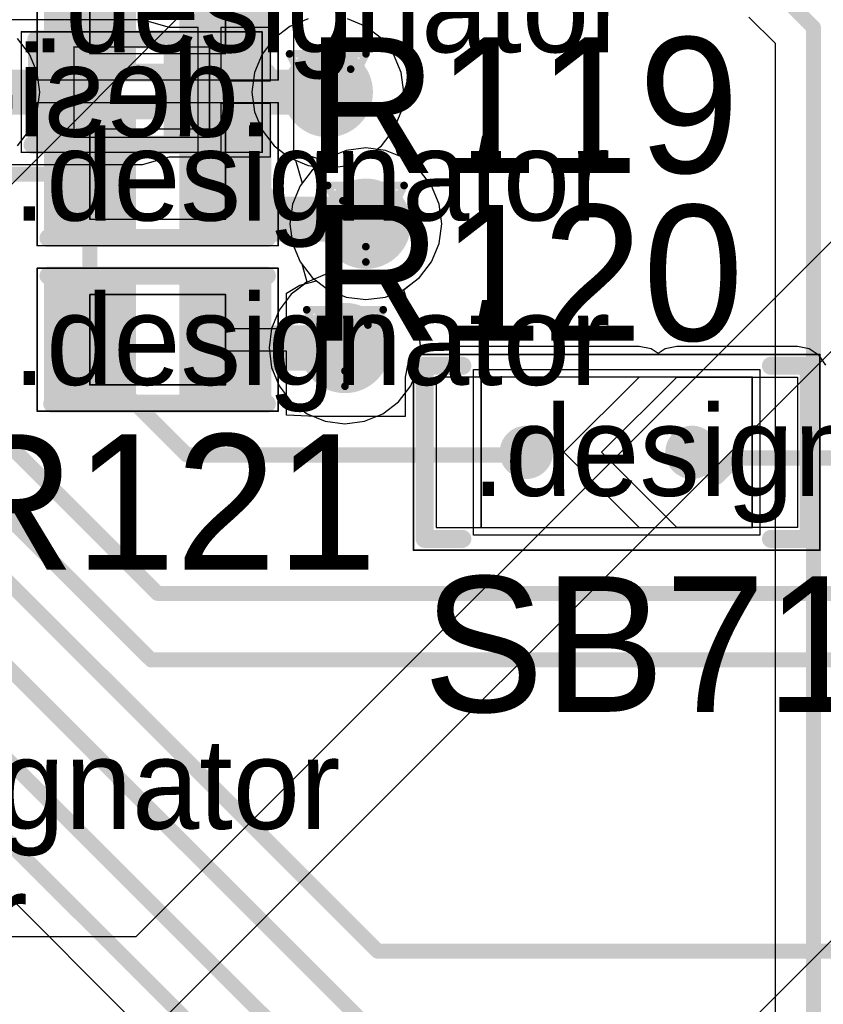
# Model space of a CAD drawing. Header units: millimetres. Extents: x 138 to 555, y 26 to 334.
# Tile 164 of 256: x 197.71 to 203.05, y 157 to 163.54. Entities that reach past the tile are written whole.
import ezdxf

# ---------------------------------------------------------------- set-up
doc = ezdxf.new("R2010")
doc.units = ezdxf.units.MM
for name, color, linetype in [('BottomLayer', 5, 'Continuous'), ('BottomOverlay', 54, 'Continuous'), ('BottomPaste', 16, 'Continuous'), ('BottomSolder', 6, 'Continuous'), ('DrillDrawing', 1, 'Continuous'), ('Mechanical20', 56, 'Continuous'), ('Mechanical21', 56, 'Continuous'), ('Mechanical27', 56, 'Continuous'), ('Mechanical30', 56, 'Continuous'), ('MidLayer1', 16, 'Continuous'), ('MidLayer2', 76, 'Continuous'), ('MidLayer3', 90, 'Continuous'), ('MidLayer4', 156, 'Continuous'), ('MultiLayer', 9, 'Continuous'), ('TopLayer', 1, 'Continuous'), ('TopOverlay', 2, 'Continuous'), ('TopPaste', 8, 'Continuous'), ('TopSolder', 216, 'Continuous'), ('ViaHoleLayer', 16, 'Continuous')]:
    doc.layers.add(name, color=color, linetype=linetype)

# ---------------------------------------------------------------- blocks, each defined once
blk = doc.blocks.new('SOLDER_BRIDGE_R0603_0R_570')
at = {"layer": 'Mechanical20', "const_width": 0.01}
for points in [[(-0.2, 0.65), (-1.35, 0.65)], [(-1.35, 0.65), (-1.35, -0.65)], [(1.35, 0.65), (-0.2, 0.65)], [(1.35, 0.65), (1.35, -0.65)], [(1.35, -0.65), (-1.35, -0.65)]]:
    blk.add_lwpolyline(points, dxfattribs=at)
at = {"layer": 'Mechanical20', "const_width": 0.005}
for points in [[(-1.3525, 0.65, 1), (-1.3475, 0.65, 1)], [(-1.3525, 0.65, 1), (-1.3475, 0.65, 1)], [(-0.2025, 0.65, 1), (-0.1975, 0.65, 1)], [(-0.2025, 0.65, 1), (-0.1975, 0.65, 1)], [(1.3475, 0.65, 1), (1.3525, 0.65, 1)], [(1.3475, 0.65, 1), (1.3525, 0.65, 1)], [(-1.3525, -0.65, 1), (-1.3475, -0.65, 1)], [(-1.3525, -0.65, 1), (-1.3475, -0.65, 1)], [(1.3475, -0.65, 1), (1.3525, -0.65, 1)], [(1.3475, -0.65, 1), (1.3525, -0.65, 1)]]:
    blk.add_lwpolyline(points, format="xyb", close=True, dxfattribs=at)
at = {"layer": 'Mechanical27', "const_width": 0.01}
for points in [[(-0.9, 0.5), (-0.9, -0.5)], [(0.9, 0.5), (-0.9, 0.5)], [(0.9, 0.5), (0.9, -0.5)], [(0.9, -0.5), (-0.9, -0.5)]]:
    blk.add_lwpolyline(points, dxfattribs=at)
at = {"layer": 'Mechanical27', "const_width": 0.005}
for points in [[(-0.9025, 0.5, 1), (-0.8975, 0.5, 1)], [(-0.9025, 0.5, 1), (-0.8975, 0.5, 1)], [(0.8975, 0.5, 1), (0.9025, 0.5, 1)], [(0.8975, 0.5, 1), (0.9025, 0.5, 1)], [(-0.9025, -0.5, 1), (-0.8975, -0.5, 1)], [(-0.9025, -0.5, 1), (-0.8975, -0.5, 1)], [(0.8975, -0.5, 1), (0.9025, -0.5, 1)], [(0.8975, -0.5, 1), (0.9025, -0.5, 1)]]:
    blk.add_lwpolyline(points, format="xyb", close=True, dxfattribs=at)
at = {"layer": 'TopLayer'}
for p, q in [((-1.2, -0.5), (-1.2, 0.5)), ((-1.2, 0.5), (-0.4, 0.5)), ((-0.4, 0.5), (0.1, 0)), ((-0.15, 0.5), (-0.15, 0.5)), ((-0.15, 0.5), (0.35, 0)), ((1.2, 0.5), (-0.15, 0.5)), ((1.2, -0.5), (1.2, 0.5)), ((0.1, 0), (-0.4, -0.5)), ((0.35, 0), (-0.15, -0.5)), ((-1.2, -0.5), (-1.2, -0.5)), ((-0.4, -0.5), (-1.2, -0.5)), ((-0.15, -0.5), (1.2, -0.5))]:
    blk.add_line(p, q, dxfattribs=at)
at = {"layer": 'TopLayer', "const_width": 0.127}
for points in [[(-0.5635, 0, 1), (-0.4365, 0, 1)], [(0.5365, 0, 1), (0.6635, 0, 1)]]:
    blk.add_lwpolyline(points, format="xyb", close=True, dxfattribs=at)
at = {"layer": 'TopOverlay', "const_width": 0.12}
for points in [[(-1.025, 0.575), (-1.275, 0.575)], [(-1.275, 0.575), (-1.275, 0.175)], [(1.275, 0.575), (1.025, 0.575)], [(1.275, 0.575), (1.275, -0.575)], [(-1.275, 0.175), (-1.275, -0.575)], [(-1.025, -0.575), (-1.275, -0.575)], [(1.275, -0.575), (1.025, -0.575)]]:
    blk.add_lwpolyline(points, dxfattribs=at)
at = {"layer": 'TopOverlay', "const_width": 0.06}
for points in [[(-1.305, 0.575, 1), (-1.245, 0.575, 1)], [(-1.305, 0.575, 1), (-1.245, 0.575, 1)], [(-1.055, 0.575, 1), (-0.995, 0.575, 1)], [(0.995, 0.575, 1), (1.055, 0.575, 1)], [(1.245, 0.575, 1), (1.305, 0.575, 1)], [(1.245, 0.575, 1), (1.305, 0.575, 1)], [(-1.305, 0.175, 1), (-1.245, 0.175, 1)], [(-1.305, 0.175, 1), (-1.245, 0.175, 1)], [(-1.305, -0.575, 1), (-1.245, -0.575, 1)], [(-1.305, -0.575, 1), (-1.245, -0.575, 1)], [(-1.055, -0.575, 1), (-0.995, -0.575, 1)], [(0.995, -0.575, 1), (1.055, -0.575, 1)], [(1.245, -0.575, 1), (1.305, -0.575, 1)], [(1.245, -0.575, 1), (1.305, -0.575, 1)]]:
    blk.add_lwpolyline(points, format="xyb", close=True, dxfattribs=at)
at = {"layer": 'TopPaste', "const_width": 0.127}
for points in [[(-0.5635, 0, 1), (-0.4365, 0, 1)], [(0.5365, 0, 1), (0.6635, 0, 1)]]:
    blk.add_lwpolyline(points, format="xyb", close=True, dxfattribs=at)
at = {"layer": 'TopSolder'}
for p, q in [((-0.95, 0.55), (-0.95, 0.55)), ((-0.95, 0.55), (0.95, 0.55)), ((-0.95, -0.55), (-0.95, 0.55)), ((0.95, 0.55), (0.95, -0.55)), ((0.95, -0.55), (-0.95, -0.55))]:
    blk.add_line(p, q, dxfattribs=at)
at = {"layer": 'TopSolder', "const_width": 0.177}
for points in [[(-0.5885, 0, 1), (-0.4115, 0, 1)], [(0.5115, 0, 1), (0.6885, 0, 1)]]:
    blk.add_lwpolyline(points, format="xyb", close=True, dxfattribs=at)
blk = doc.blocks.new('R0402_662')
at = {"layer": 'Mechanical20', "const_width": 0.01}
for points in [[(-0.8, -0.475), (-0.8, 0.475)], [(-0.8, 0.475), (0.8, 0.475)], [(0.8, -0.475), (0.8, 0.475)], [(-0.8, -0.475), (0.8, -0.475)]]:
    blk.add_lwpolyline(points, dxfattribs=at)
at = {"layer": 'Mechanical20', "const_width": 0.005}
for points in [[(-0.8025, 0.475, 1), (-0.7975, 0.475, 1)], [(-0.8025, 0.475, 1), (-0.7975, 0.475, 1)], [(0.7975, 0.475, 1), (0.8025, 0.475, 1)], [(0.7975, 0.475, 1), (0.8025, 0.475, 1)], [(-0.8025, -0.475, 1), (-0.7975, -0.475, 1)], [(-0.8025, -0.475, 1), (-0.7975, -0.475, 1)], [(0.7975, -0.475, 1), (0.8025, -0.475, 1)], [(0.7975, -0.475, 1), (0.8025, -0.475, 1)]]:
    blk.add_lwpolyline(points, format="xyb", close=True, dxfattribs=at)
at = {"layer": 'Mechanical27', "const_width": 0.01}
for points in [[(-0.45, -0.3), (-0.45, 0.3)], [(-0.45, 0.3), (0.45, 0.3)], [(0.45, -0.3), (0.45, 0.3)], [(-0.45, -0.3), (0.45, -0.3)]]:
    blk.add_lwpolyline(points, dxfattribs=at)
at = {"layer": 'Mechanical27', "const_width": 0.005}
for points in [[(-0.4525, 0.3, 1), (-0.4475, 0.3, 1)], [(-0.4525, 0.3, 1), (-0.4475, 0.3, 1)], [(0.4475, 0.3, 1), (0.4525, 0.3, 1)], [(0.4475, 0.3, 1), (0.4525, 0.3, 1)], [(-0.4525, -0.3, 1), (-0.4475, -0.3, 1)], [(-0.4525, -0.3, 1), (-0.4475, -0.3, 1)], [(0.4475, -0.3, 1), (0.4525, -0.3, 1)], [(0.4475, -0.3, 1), (0.4525, -0.3, 1)]]:
    blk.add_lwpolyline(points, format="xyb", close=True, dxfattribs=at)
at = {"layer": 'TopLayer'}
for points in [[(-0.195, -0.35), (-0.195, 0.35), (-0.705, -0.35), (-0.705, 0.35)], [(0.705, -0.35), (0.705, 0.35), (0.195, -0.35), (0.195, 0.35)]]:
    blk.add_solid(points, dxfattribs=at)
at = {"layer": 'TopOverlay', "const_width": 0.12}
for points in [[(-0.725, 0.425), (0.7, 0.425)], [(-0.725, -0.425), (0.725, -0.425)]]:
    blk.add_lwpolyline(points, dxfattribs=at)
at = {"layer": 'TopOverlay', "const_width": 0.06}
for points in [[(-0.755, 0.425, 1), (-0.695, 0.425, 1)], [(0.67, 0.425, 1), (0.73, 0.425, 1)], [(-0.755, -0.425, 1), (-0.695, -0.425, 1)], [(0.695, -0.425, 1), (0.755, -0.425, 1)]]:
    blk.add_lwpolyline(points, format="xyb", close=True, dxfattribs=at)
at = {"layer": 'TopPaste'}
for points in [[(-0.195, -0.35), (-0.195, 0.35), (-0.705, -0.35), (-0.705, 0.35)], [(0.705, -0.35), (0.705, 0.35), (0.195, -0.35), (0.195, 0.35)]]:
    blk.add_solid(points, dxfattribs=at)
at = {"layer": 'TopSolder'}
for points in [[(-0.145, -0.4), (-0.145, 0.4), (-0.755, -0.4), (-0.755, 0.4)], [(0.755, -0.4), (0.755, 0.4), (0.145, -0.4), (0.145, 0.4)]]:
    blk.add_solid(points, dxfattribs=at)
blk = doc.blocks.new('R0402_663')
at = {"layer": 'Mechanical20', "const_width": 0.01}
for points in [[(-0.8, 0.475), (-0.8, -0.475)], [(0.8, 0.475), (-0.8, 0.475)], [(0.8, 0.475), (0.8, -0.475)], [(0.8, -0.475), (-0.8, -0.475)]]:
    blk.add_lwpolyline(points, dxfattribs=at)
at = {"layer": 'Mechanical20', "const_width": 0.005}
for points in [[(-0.8025, 0.475, 1), (-0.7975, 0.475, 1)], [(-0.8025, 0.475, 1), (-0.7975, 0.475, 1)], [(0.7975, 0.475, 1), (0.8025, 0.475, 1)], [(0.7975, 0.475, 1), (0.8025, 0.475, 1)], [(-0.8025, -0.475, 1), (-0.7975, -0.475, 1)], [(-0.8025, -0.475, 1), (-0.7975, -0.475, 1)], [(0.7975, -0.475, 1), (0.8025, -0.475, 1)], [(0.7975, -0.475, 1), (0.8025, -0.475, 1)]]:
    blk.add_lwpolyline(points, format="xyb", close=True, dxfattribs=at)
at = {"layer": 'Mechanical27', "const_width": 0.01}
for points in [[(-0.45, 0.3), (-0.45, -0.3)], [(0.45, 0.3), (-0.45, 0.3)], [(0.45, 0.3), (0.45, -0.3)], [(0.45, -0.3), (-0.45, -0.3)]]:
    blk.add_lwpolyline(points, dxfattribs=at)
at = {"layer": 'Mechanical27', "const_width": 0.005}
for points in [[(-0.4525, 0.3, 1), (-0.4475, 0.3, 1)], [(-0.4525, 0.3, 1), (-0.4475, 0.3, 1)], [(0.4475, 0.3, 1), (0.4525, 0.3, 1)], [(0.4475, 0.3, 1), (0.4525, 0.3, 1)], [(-0.4525, -0.3, 1), (-0.4475, -0.3, 1)], [(-0.4525, -0.3, 1), (-0.4475, -0.3, 1)], [(0.4475, -0.3, 1), (0.4525, -0.3, 1)], [(0.4475, -0.3, 1), (0.4525, -0.3, 1)]]:
    blk.add_lwpolyline(points, format="xyb", close=True, dxfattribs=at)
at = {"layer": 'TopLayer'}
for points in [[(-0.195, -0.35), (-0.195, 0.35), (-0.705, -0.35), (-0.705, 0.35)], [(0.705, -0.35), (0.705, 0.35), (0.195, -0.35), (0.195, 0.35)]]:
    blk.add_solid(points, dxfattribs=at)
at = {"layer": 'TopOverlay', "const_width": 0.12}
for points in [[(0.7, 0.425), (-0.725, 0.425)], [(0.725, -0.425), (-0.725, -0.425)]]:
    blk.add_lwpolyline(points, dxfattribs=at)
at = {"layer": 'TopOverlay', "const_width": 0.06}
for points in [[(-0.755, 0.425, 1), (-0.695, 0.425, 1)], [(0.67, 0.425, 1), (0.73, 0.425, 1)], [(-0.755, -0.425, 1), (-0.695, -0.425, 1)], [(0.695, -0.425, 1), (0.755, -0.425, 1)]]:
    blk.add_lwpolyline(points, format="xyb", close=True, dxfattribs=at)
at = {"layer": 'TopPaste'}
for points in [[(-0.195, -0.35), (-0.195, 0.35), (-0.705, -0.35), (-0.705, 0.35)], [(0.705, -0.35), (0.705, 0.35), (0.195, -0.35), (0.195, 0.35)]]:
    blk.add_solid(points, dxfattribs=at)
at = {"layer": 'TopSolder'}
for points in [[(-0.145, -0.4), (-0.145, 0.4), (-0.755, -0.4), (-0.755, 0.4)], [(0.755, -0.4), (0.755, 0.4), (0.145, -0.4), (0.145, 0.4)]]:
    blk.add_solid(points, dxfattribs=at)
blk = doc.blocks.new('R0402_695')
at = {"layer": 'Mechanical20', "const_width": 0.01}
for points in [[(-0.8, -0.475), (-0.8, 0.475)], [(-0.8, 0.475), (0.8, 0.475)], [(0.8, -0.475), (0.8, 0.475)], [(-0.8, -0.475), (0.8, -0.475)]]:
    blk.add_lwpolyline(points, dxfattribs=at)
at = {"layer": 'Mechanical20', "const_width": 0.005}
for points in [[(-0.8025, 0.475, 1), (-0.7975, 0.475, 1)], [(-0.8025, 0.475, 1), (-0.7975, 0.475, 1)], [(0.7975, 0.475, 1), (0.8025, 0.475, 1)], [(0.7975, 0.475, 1), (0.8025, 0.475, 1)], [(-0.8025, -0.475, 1), (-0.7975, -0.475, 1)], [(-0.8025, -0.475, 1), (-0.7975, -0.475, 1)], [(0.7975, -0.475, 1), (0.8025, -0.475, 1)], [(0.7975, -0.475, 1), (0.8025, -0.475, 1)]]:
    blk.add_lwpolyline(points, format="xyb", close=True, dxfattribs=at)
at = {"layer": 'Mechanical27', "const_width": 0.01}
for points in [[(-0.45, -0.3), (-0.45, 0.3)], [(-0.45, 0.3), (0.45, 0.3)], [(0.45, -0.3), (0.45, 0.3)], [(-0.45, -0.3), (0.45, -0.3)]]:
    blk.add_lwpolyline(points, dxfattribs=at)
at = {"layer": 'Mechanical27', "const_width": 0.005}
for points in [[(-0.4525, 0.3, 1), (-0.4475, 0.3, 1)], [(-0.4525, 0.3, 1), (-0.4475, 0.3, 1)], [(0.4475, 0.3, 1), (0.4525, 0.3, 1)], [(0.4475, 0.3, 1), (0.4525, 0.3, 1)], [(-0.4525, -0.3, 1), (-0.4475, -0.3, 1)], [(-0.4525, -0.3, 1), (-0.4475, -0.3, 1)], [(0.4475, -0.3, 1), (0.4525, -0.3, 1)], [(0.4475, -0.3, 1), (0.4525, -0.3, 1)]]:
    blk.add_lwpolyline(points, format="xyb", close=True, dxfattribs=at)
at = {"layer": 'TopLayer'}
for points in [[(-0.195, -0.35), (-0.195, 0.35), (-0.705, -0.35), (-0.705, 0.35)], [(0.705, -0.35), (0.705, 0.35), (0.195, -0.35), (0.195, 0.35)]]:
    blk.add_solid(points, dxfattribs=at)
at = {"layer": 'TopOverlay', "const_width": 0.12}
for points in [[(-0.725, 0.425), (0.7, 0.425)], [(-0.725, -0.425), (0.725, -0.425)]]:
    blk.add_lwpolyline(points, dxfattribs=at)
at = {"layer": 'TopOverlay', "const_width": 0.06}
for points in [[(-0.755, 0.425, 1), (-0.695, 0.425, 1)], [(0.67, 0.425, 1), (0.73, 0.425, 1)], [(-0.755, -0.425, 1), (-0.695, -0.425, 1)], [(0.695, -0.425, 1), (0.755, -0.425, 1)]]:
    blk.add_lwpolyline(points, format="xyb", close=True, dxfattribs=at)
at = {"layer": 'TopPaste'}
for points in [[(-0.195, -0.35), (-0.195, 0.35), (-0.705, -0.35), (-0.705, 0.35)], [(0.705, -0.35), (0.705, 0.35), (0.195, -0.35), (0.195, 0.35)]]:
    blk.add_solid(points, dxfattribs=at)
at = {"layer": 'TopSolder'}
for points in [[(-0.145, -0.4), (-0.145, 0.4), (-0.755, -0.4), (-0.755, 0.4)], [(0.755, -0.4), (0.755, 0.4), (0.145, -0.4), (0.145, 0.4)]]:
    blk.add_solid(points, dxfattribs=at)
blk = doc.blocks.new('C0402_B_817')
at = {"layer": 'BottomLayer'}
for points in [[(-0.705, 0.28), (-0.705, -0.28), (-0.195, 0.28), (-0.195, -0.28)], [(0.195, 0.28), (0.195, -0.28), (0.705, 0.28), (0.705, -0.28)]]:
    blk.add_solid(points, dxfattribs=at)
at = {"layer": 'BottomOverlay', "const_width": 0.12}
for points in [[(0.725, 0.35), (-0.725, 0.35)], [(0.7, -0.35), (-0.725, -0.35)]]:
    blk.add_lwpolyline(points, dxfattribs=at)
at = {"layer": 'BottomOverlay', "const_width": 0.06}
for points in [[(-0.755, 0.35, 1), (-0.695, 0.35, 1)], [(0.695, 0.35, 1), (0.755, 0.35, 1)], [(-0.755, -0.35, 1), (-0.695, -0.35, 1)], [(0.67, -0.35, 1), (0.73, -0.35, 1)]]:
    blk.add_lwpolyline(points, format="xyb", close=True, dxfattribs=at)
at = {"layer": 'BottomPaste'}
for points in [[(-0.705, 0.28), (-0.705, -0.28), (-0.195, 0.28), (-0.195, -0.28)], [(0.195, 0.28), (0.195, -0.28), (0.705, 0.28), (0.705, -0.28)]]:
    blk.add_solid(points, dxfattribs=at)
at = {"layer": 'BottomSolder'}
for points in [[(-0.755, 0.33), (-0.755, -0.33), (-0.145, 0.33), (-0.145, -0.33)], [(0.145, 0.33), (0.145, -0.33), (0.755, 0.33), (0.755, -0.33)]]:
    blk.add_solid(points, dxfattribs=at)
at = {"layer": 'Mechanical21', "const_width": 0.01}
for points in [[(0.8, 0.4), (-0.8, 0.4)], [(-0.8, 0.4), (-0.8, -0.4)], [(0.8, 0.4), (0.8, -0.4)], [(0.8, -0.4), (-0.8, -0.4)]]:
    blk.add_lwpolyline(points, dxfattribs=at)
at = {"layer": 'Mechanical21', "const_width": 0.005}
for points in [[(-0.8025, 0.4, 1), (-0.7975, 0.4, 1)], [(-0.8025, 0.4, 1), (-0.7975, 0.4, 1)], [(0.7975, 0.4, 1), (0.8025, 0.4, 1)], [(0.7975, 0.4, 1), (0.8025, 0.4, 1)], [(-0.8025, -0.4, 1), (-0.7975, -0.4, 1)], [(-0.8025, -0.4, 1), (-0.7975, -0.4, 1)], [(0.7975, -0.4, 1), (0.8025, -0.4, 1)], [(0.7975, -0.4, 1), (0.8025, -0.4, 1)]]:
    blk.add_lwpolyline(points, format="xyb", close=True, dxfattribs=at)
at = {"layer": 'Mechanical30', "const_width": 0.01}
for points in [[(-0.45, 0.3), (-0.45, -0.3)], [(0.45, 0.3), (-0.45, 0.3)], [(0.45, 0.3), (0.45, -0.3)], [(0.45, -0.3), (-0.45, -0.3)]]:
    blk.add_lwpolyline(points, dxfattribs=at)
at = {"layer": 'Mechanical30', "const_width": 0.005}
for points in [[(-0.4525, 0.3, 1), (-0.4475, 0.3, 1)], [(-0.4525, 0.3, 1), (-0.4475, 0.3, 1)], [(0.4475, 0.3, 1), (0.4525, 0.3, 1)], [(0.4475, 0.3, 1), (0.4525, 0.3, 1)], [(-0.4525, -0.3, 1), (-0.4475, -0.3, 1)], [(-0.4525, -0.3, 1), (-0.4475, -0.3, 1)], [(0.4475, -0.3, 1), (0.4525, -0.3, 1)], [(0.4475, -0.3, 1), (0.4525, -0.3, 1)]]:
    blk.add_lwpolyline(points, format="xyb", close=True, dxfattribs=at)

msp = doc.modelspace()

# ---------------------------------------------------------------- linework, layer by layer
at = {"layer": 'BottomLayer'}
for p, q in [((198.3862, 163.5374), (197.6155, 163.5374)), ((198.5255, 163.5374), (198.3862, 163.5374)), ((198.7047, 163.4874), (198.5255, 163.5374)), ((202.5522, 163.5562), (202.7267, 163.3818)), ((198.8955, 163.4874), (198.7047, 163.4874)), ((198.8955, 163.0574), (198.8955, 163.4874)), ((199.3755, 163.4874), (199.0455, 163.4874)), ((199.0455, 163.4874), (199.0455, 163.1324)), ((199.3755, 163.1324), (199.3755, 163.4874)), ((202.7267, 163.3818), (202.7267, 153.5453)), ((199.0455, 163.1324), (199.3755, 163.1324)), ((198.8955, 162.6274), (198.8955, 163.0574)), ((199.3755, 162.9824), (199.0455, 162.9824)), ((199.0455, 162.9824), (199.0455, 162.6274)), ((199.3755, 162.6274), (199.3755, 162.9824)), ((199.8785, 162.6703), (199.7568, 162.6199)), ((200.009, 162.6875), (199.8785, 162.6703)), ((200.1395, 162.6703), (200.009, 162.6875)), ((200.2612, 162.6199), (200.1395, 162.6703)), ((198.5255, 162.5774), (198.7047, 162.6274)), ((198.7047, 162.6274), (198.8955, 162.6274)), ((199.0455, 162.6274), (199.3755, 162.6274)), ((199.7568, 162.6199), (199.6524, 162.5398)), ((200.3656, 162.5398), (200.2612, 162.6199)), ((197.6155, 162.5774), (198.3862, 162.5774)), ((198.3862, 162.5774), (198.5255, 162.5774)), ((199.6524, 162.5398), (199.5722, 162.4353)), ((200.4457, 162.4353), (200.3656, 162.5398)), ((199.5722, 162.4353), (199.5219, 162.3137)), ((200.4961, 162.3137), (200.4457, 162.4353)), ((199.5219, 162.3137), (199.5047, 162.1832)), ((200.5133, 162.1832), (200.4961, 162.3137)), ((199.5047, 162.1832), (199.5219, 162.0526)), ((200.4961, 162.0526), (200.5133, 162.1832)), ((199.5219, 162.0526), (199.5722, 161.931)), ((200.4457, 161.931), (200.4961, 162.0526)), ((199.5722, 161.931), (199.6524, 161.8266)), ((200.3656, 161.8266), (200.4457, 161.931)), ((199.6524, 161.8266), (199.7568, 161.7464)), ((200.2612, 161.7464), (200.3656, 161.8266)), ((199.7568, 161.7464), (199.8785, 161.696)), ((200.1395, 161.696), (200.2612, 161.7464)), ((199.8785, 161.696), (200.009, 161.6788)), ((200.009, 161.6788), (200.1395, 161.696))]:
    msp.add_line(p, q, dxfattribs=at)
for points, const_width in [([(202.4251, 164.0438), (202.9816, 163.4873)], 0.1), ([(202.9816, 153.5453), (202.9816, 163.4873)], 0.1), ([(197.3387, 163.0574), (198.0704, 163.0574)], 0.3), ([(198.9705, 163.0574), (199.7562, 163.0574)], 0.3)]:
    msp.add_lwpolyline(points, dxfattribs=dict(at, const_width=const_width))
for points, const_width in [([(202.9566, 163.4873, 1), (203.0066, 163.4873, 1)], 0.05), ([(202.9566, 163.4873, 1), (203.0066, 163.4873, 1)], 0.05), ([(199.6062, 163.0574, 1), (199.9062, 163.0574, 1)], 0.3), ([(197.9954, 163.0574, 1), (198.1454, 163.0574, 1)], 0.15), ([(198.8955, 163.0574, 1), (199.0455, 163.0574, 1)], 0.15), ([(199.6812, 163.0574, 1), (199.8312, 163.0574, 1)], 0.15), ([(199.859, 162.1832, 1), (200.159, 162.1832, 1)], 0.3), ([(199.7204, 161.3577, 1), (200.0204, 161.3577, 1)], 0.3)]:
    msp.add_lwpolyline(points, format="xyb", close=True, dxfattribs=dict(at, const_width=const_width))
at = {"layer": 'DrillDrawing', "const_width": 0.0508}
for points in [[(199.5022, 163.3114), (200.0102, 163.3114)], [(199.5022, 163.3114), (199.7562, 162.8034)], [(199.7562, 162.8034), (200.0102, 163.3114)], [(199.6038, 163.2098), (199.9086, 163.2098)], [(199.6038, 163.2098), (199.7562, 162.905)], [(199.7562, 162.905), (199.9086, 163.2098)], [(199.755, 162.4372), (200.263, 162.4372)], [(199.755, 162.4372), (200.009, 161.9292)], [(200.009, 161.9292), (200.263, 162.4372)], [(199.8566, 162.3356), (200.1614, 162.3356)], [(199.8566, 162.3356), (200.009, 162.0308)], [(200.009, 162.0308), (200.1614, 162.3356)], [(199.6164, 161.6117), (200.1244, 161.6117)], [(199.6164, 161.6117), (199.8704, 161.1037)], [(199.8704, 161.1037), (200.1244, 161.6117)], [(199.718, 161.5101), (200.0228, 161.5101)], [(199.718, 161.5101), (199.8704, 161.2053)], [(199.8704, 161.2053), (200.0228, 161.5101)]]:
    msp.add_lwpolyline(points, dxfattribs=at)
at = {"layer": 'DrillDrawing', "const_width": 0.0254}
for points in [[(199.4895, 163.3114, 1), (199.5149, 163.3114, 1)], [(199.4895, 163.3114, 1), (199.5149, 163.3114, 1)], [(199.9975, 163.3114, 1), (200.0229, 163.3114, 1)], [(199.9975, 163.3114, 1), (200.0229, 163.3114, 1)], [(199.5911, 163.2098, 1), (199.6165, 163.2098, 1)], [(199.5911, 163.2098, 1), (199.6165, 163.2098, 1)], [(199.8959, 163.2098, 1), (199.9213, 163.2098, 1)], [(199.8959, 163.2098, 1), (199.9213, 163.2098, 1)], [(199.7435, 162.905, 1), (199.7689, 162.905, 1)], [(199.7435, 162.905, 1), (199.7689, 162.905, 1)], [(199.7435, 162.8034, 1), (199.7689, 162.8034, 1)], [(199.7435, 162.8034, 1), (199.7689, 162.8034, 1)], [(199.7423, 162.4372, 1), (199.7677, 162.4372, 1)], [(199.7423, 162.4372, 1), (199.7677, 162.4372, 1)], [(200.2503, 162.4372, 1), (200.2757, 162.4372, 1)], [(200.2503, 162.4372, 1), (200.2757, 162.4372, 1)], [(199.8439, 162.3356, 1), (199.8693, 162.3356, 1)], [(199.8439, 162.3356, 1), (199.8693, 162.3356, 1)], [(200.1487, 162.3356, 1), (200.1741, 162.3356, 1)], [(200.1487, 162.3356, 1), (200.1741, 162.3356, 1)], [(199.9963, 162.0308, 1), (200.0217, 162.0308, 1)], [(199.9963, 162.0308, 1), (200.0217, 162.0308, 1)], [(199.9963, 161.9292, 1), (200.0217, 161.9292, 1)], [(199.9963, 161.9292, 1), (200.0217, 161.9292, 1)], [(199.6037, 161.6117, 1), (199.6291, 161.6117, 1)], [(199.6037, 161.6117, 1), (199.6291, 161.6117, 1)], [(200.1117, 161.6117, 1), (200.1371, 161.6117, 1)], [(200.1117, 161.6117, 1), (200.1371, 161.6117, 1)], [(199.7053, 161.5101, 1), (199.7307, 161.5101, 1)], [(199.7053, 161.5101, 1), (199.7307, 161.5101, 1)], [(200.0101, 161.5101, 1), (200.0355, 161.5101, 1)], [(200.0101, 161.5101, 1), (200.0355, 161.5101, 1)], [(199.8577, 161.2053, 1), (199.8831, 161.2053, 1)], [(199.8577, 161.2053, 1), (199.8831, 161.2053, 1)], [(199.8577, 161.1037, 1), (199.8831, 161.1037, 1)], [(199.8577, 161.1037, 1), (199.8831, 161.1037, 1)]]:
    msp.add_lwpolyline(points, format="xyb", close=True, dxfattribs=at)
at = {"layer": 'MidLayer1'}
for p, q in [((205.6164, 164.5808), (198.4816, 157.446)), ((196.4902, 161.2823), (199.4968, 164.289)), ((198.6044, 156.8411), (205.9517, 164.1883)), ((199.6257, 163.5445), (199.5041, 163.4942)), ((200.0084, 163.4942), (199.8867, 163.5445)), ((199.5041, 163.4942), (199.3996, 163.414)), ((200.1128, 163.414), (200.0084, 163.4942)), ((199.3996, 163.414), (199.3195, 163.3096)), ((200.193, 163.3096), (200.1128, 163.414)), ((199.3195, 163.3096), (199.2691, 163.1879)), ((200.2433, 163.1879), (200.193, 163.3096)), ((208.8721, 163.1934), (197.5526, 151.8739)), ((199.2691, 163.1879), (199.2519, 163.0574)), ((200.2605, 163.0574), (200.2433, 163.1879)), ((199.2519, 163.0574), (199.2691, 162.9269)), ((200.2433, 162.9269), (200.2605, 163.0574)), ((199.2691, 162.9269), (199.3195, 162.8053)), ((200.193, 162.8053), (200.2433, 162.9269)), ((199.3195, 162.8053), (199.3996, 162.7008)), ((200.1794, 162.7876), (200.193, 162.8053)), ((200.223, 162.6357), (200.1794, 162.7876)), ((199.3996, 162.7008), (199.5041, 162.6207)), ((199.5041, 162.6207), (199.5423, 162.6048)), ((199.5423, 162.6048), (199.5858, 162.4529)), ((200.2612, 162.6199), (200.223, 162.6357)), ((200.3656, 162.5398), (200.2612, 162.6199)), ((200.4457, 162.4353), (200.3656, 162.5398)), ((199.5722, 162.4353), (199.5219, 162.3137)), ((199.5858, 162.4529), (199.5722, 162.4353)), ((200.4961, 162.3137), (200.4457, 162.4353)), ((199.5219, 162.3137), (199.5047, 162.1832)), ((200.5133, 162.1832), (200.4961, 162.3137)), ((199.5047, 162.1832), (199.5219, 162.0526)), ((200.4961, 162.0526), (200.5133, 162.1832)), ((199.5219, 162.0526), (199.5722, 161.931)), ((200.4457, 161.931), (200.4961, 162.0526)), ((199.5722, 161.931), (199.5828, 161.9172)), ((199.5828, 161.9172), (199.6174, 161.7974)), ((200.3656, 161.8266), (200.4457, 161.931)), ((200.3185, 161.7904), (200.3656, 161.8266)), ((199.5609, 161.7504), (199.5138, 161.7143)), ((199.6174, 161.7974), (199.5609, 161.7504)), ((200.262, 161.7434), (200.3185, 161.7904)), ((200.2966, 161.6236), (200.262, 161.7434)), ((199.5138, 161.7143), (199.4336, 161.6098)), ((200.3071, 161.6098), (200.2966, 161.6236)), ((199.4336, 161.6098), (199.3832, 161.4882)), ((200.3575, 161.4882), (200.3071, 161.6098)), ((199.3832, 161.4882), (199.3661, 161.3577)), ((200.3747, 161.3577), (200.3575, 161.4882)), ((199.3661, 161.3577), (199.3832, 161.2272)), ((200.3575, 161.2272), (200.3747, 161.3577)), ((199.3832, 161.2272), (199.4336, 161.1055)), ((200.3071, 161.1055), (200.3575, 161.2272)), ((199.4336, 161.1055), (199.5138, 161.0011)), ((200.227, 161.0011), (200.3071, 161.1055)), ((199.5138, 161.0011), (199.6182, 160.9209)), ((200.1225, 160.9209), (200.227, 161.0011)), ((199.6182, 160.9209), (199.7399, 160.8706)), ((200.0009, 160.8706), (200.1225, 160.9209)), ((199.7399, 160.8706), (199.8704, 160.8534)), ((199.8704, 160.8534), (200.0009, 160.8706)), ((198.4816, 157.446), (195.958, 157.446))]:
    msp.add_line(p, q, dxfattribs=at)
at = {"layer": 'MidLayer1', "const_width": 0.3}
for points in [[(199.6062, 163.0574, 1), (199.9062, 163.0574, 1)], [(199.859, 162.1832, 1), (200.159, 162.1832, 1)], [(199.7204, 161.3577, 1), (200.0204, 161.3577, 1)]]:
    msp.add_lwpolyline(points, format="xyb", close=True, dxfattribs=at)
at = {"layer": 'MidLayer2'}
for p, q in [((197.7754, 163.3095), (197.6953, 163.414)), ((197.8258, 163.1879), (197.7754, 163.3095)), ((197.843, 163.0574), (197.8258, 163.1879)), ((197.8258, 162.9269), (197.843, 163.0574)), ((197.7754, 162.8052), (197.8258, 162.9269)), ((197.6953, 162.7008), (197.7754, 162.8052)), ((199.8785, 162.6703), (199.7568, 162.6199)), ((200.009, 162.6875), (199.8785, 162.6703)), ((200.1395, 162.6703), (200.009, 162.6875)), ((200.2612, 162.6199), (200.1395, 162.6703)), ((199.7568, 162.6199), (199.6524, 162.5398)), ((200.3656, 162.5398), (200.2612, 162.6199)), ((199.6524, 162.5398), (199.5722, 162.4353)), ((200.4457, 162.4353), (200.3656, 162.5398)), ((199.5722, 162.4353), (199.5219, 162.3137)), ((200.4961, 162.3137), (200.4457, 162.4353)), ((199.5219, 162.3137), (199.5047, 162.1832)), ((200.5133, 162.1832), (200.4961, 162.3137)), ((199.5047, 162.1832), (199.5219, 162.0526)), ((200.4961, 162.0526), (200.5133, 162.1832)), ((199.5219, 162.0526), (199.5722, 161.931)), ((200.4457, 161.931), (200.4961, 162.0526)), ((199.5722, 161.931), (199.6524, 161.8266)), ((200.3656, 161.8266), (200.4457, 161.931)), ((199.6524, 161.8266), (199.7568, 161.7464)), ((200.2612, 161.7464), (200.3656, 161.8266)), ((199.7568, 161.7464), (199.8785, 161.696)), ((200.1395, 161.696), (200.2612, 161.7464)), ((199.8785, 161.696), (200.009, 161.6788)), ((200.009, 161.6788), (200.1395, 161.696))]:
    msp.add_line(p, q, dxfattribs=at)
at = {"layer": 'MidLayer2', "const_width": 0.3}
for points in [[(199.6062, 163.0574, 1), (199.9062, 163.0574, 1)], [(199.859, 162.1832, 1), (200.159, 162.1832, 1)], [(199.7204, 161.3577, 1), (200.0204, 161.3577, 1)]]:
    msp.add_lwpolyline(points, format="xyb", close=True, dxfattribs=at)
at = {"layer": 'MidLayer3'}
for p, q in [((197.7754, 163.3095), (197.6953, 163.414)), ((197.8258, 163.1879), (197.7754, 163.3095)), ((197.843, 163.0574), (197.8258, 163.1879)), ((197.8258, 162.9269), (197.843, 163.0574)), ((197.7754, 162.8052), (197.8258, 162.9269)), ((197.6953, 162.7008), (197.7754, 162.8052)), ((199.8785, 162.6703), (199.7568, 162.6199)), ((200.009, 162.6875), (199.8785, 162.6703)), ((200.1395, 162.6703), (200.009, 162.6875)), ((200.2612, 162.6199), (200.1395, 162.6703)), ((199.7568, 162.6199), (199.6524, 162.5398)), ((200.3656, 162.5398), (200.2612, 162.6199)), ((199.6524, 162.5398), (199.5722, 162.4353)), ((200.4457, 162.4353), (200.3656, 162.5398)), ((199.5722, 162.4353), (199.5219, 162.3137)), ((200.4961, 162.3137), (200.4457, 162.4353)), ((199.5219, 162.3137), (199.5047, 162.1832)), ((200.5133, 162.1832), (200.4961, 162.3137)), ((199.5047, 162.1832), (199.5219, 162.0526)), ((200.4961, 162.0526), (200.5133, 162.1832)), ((199.5219, 162.0526), (199.5722, 161.931)), ((200.4457, 161.931), (200.4961, 162.0526)), ((199.5722, 161.931), (199.6524, 161.8266)), ((200.3656, 161.8266), (200.4457, 161.931)), ((199.6524, 161.8266), (199.7568, 161.7464)), ((200.2612, 161.7464), (200.3656, 161.8266)), ((199.7568, 161.7464), (199.8785, 161.696)), ((200.1395, 161.696), (200.2612, 161.7464)), ((199.8785, 161.696), (200.009, 161.6788)), ((200.009, 161.6788), (200.1395, 161.696))]:
    msp.add_line(p, q, dxfattribs=at)
at = {"layer": 'MidLayer3', "const_width": 0.3}
for points in [[(199.6062, 163.0574, 1), (199.9062, 163.0574, 1)], [(199.859, 162.1832, 1), (200.159, 162.1832, 1)], [(199.7204, 161.3577, 1), (200.0204, 161.3577, 1)]]:
    msp.add_lwpolyline(points, format="xyb", close=True, dxfattribs=at)
at = {"layer": 'MidLayer4'}
for p, q in [((199.6257, 163.5445), (199.5041, 163.4942)), ((200.0084, 163.4942), (199.8867, 163.5445)), ((199.5041, 163.4942), (199.3996, 163.414)), ((200.1128, 163.414), (200.0084, 163.4942)), ((199.3996, 163.414), (199.3195, 163.3096)), ((200.193, 163.3096), (200.1128, 163.414)), ((199.3195, 163.3096), (199.2691, 163.1879)), ((200.2433, 163.1879), (200.193, 163.3096)), ((199.2691, 163.1879), (199.2519, 163.0574)), ((200.2605, 163.0574), (200.2433, 163.1879)), ((199.2519, 163.0574), (199.2691, 162.9269)), ((200.2433, 162.9269), (200.2605, 163.0574)), ((199.2691, 162.9269), (199.3195, 162.8053)), ((200.193, 162.8053), (200.2433, 162.9269)), ((199.3195, 162.8053), (199.3996, 162.7008)), ((200.1128, 162.7008), (200.193, 162.8053)), ((199.3996, 162.7008), (199.5041, 162.6207)), ((200.0084, 162.6207), (200.1128, 162.7008)), ((199.5041, 162.6207), (199.6257, 162.5703)), ((199.8867, 162.5703), (200.0084, 162.6207)), ((199.6257, 162.5703), (199.7562, 162.5531)), ((199.7562, 162.5531), (199.8867, 162.5703)), ((199.7399, 161.8448), (199.6182, 161.7944)), ((199.8704, 161.862), (199.7399, 161.8448)), ((200.0009, 161.8448), (199.8704, 161.862)), ((200.1225, 161.7944), (200.0009, 161.8448)), ((199.6182, 161.7944), (199.5138, 161.7143)), ((200.227, 161.7143), (200.1225, 161.7944)), ((199.5138, 161.7143), (199.4336, 161.6098)), ((200.3071, 161.6098), (200.227, 161.7143)), ((199.4336, 161.6098), (199.3832, 161.4882)), ((200.3575, 161.4882), (200.3071, 161.6098)), ((199.3832, 161.4882), (199.3661, 161.3577)), ((200.3747, 161.3577), (200.3575, 161.4882)), ((199.3661, 161.3577), (199.3832, 161.2272)), ((200.3575, 161.2272), (200.3747, 161.3577)), ((199.3832, 161.2272), (199.4336, 161.1055)), ((200.3071, 161.1055), (200.3575, 161.2272)), ((199.4336, 161.1055), (199.5138, 161.0011)), ((200.227, 161.0011), (200.3071, 161.1055)), ((199.5138, 161.0011), (199.6182, 160.9209)), ((200.1225, 160.9209), (200.227, 161.0011)), ((199.6182, 160.9209), (199.7399, 160.8706)), ((200.0009, 160.8706), (200.1225, 160.9209)), ((199.7399, 160.8706), (199.8704, 160.8534)), ((199.8704, 160.8534), (200.0009, 160.8706))]:
    msp.add_line(p, q, dxfattribs=at)
at = {"layer": 'MidLayer4', "const_width": 0.3}
for points in [[(199.6062, 163.0574, 1), (199.9062, 163.0574, 1)], [(199.859, 162.1832, 1), (200.159, 162.1832, 1)], [(199.7204, 161.3577, 1), (200.0204, 161.3577, 1)]]:
    msp.add_lwpolyline(points, format="xyb", close=True, dxfattribs=at)
at = {"layer": 'MultiLayer', "const_width": 0.3}
for points in [[(199.6062, 163.0574, 1), (199.9062, 163.0574, 1)], [(199.859, 162.1832, 1), (200.159, 162.1832, 1)], [(199.7204, 161.3577, 1), (200.0204, 161.3577, 1)]]:
    msp.add_lwpolyline(points, format="xyb", close=True, dxfattribs=at)
at = {"layer": 'TopLayer'}
for p, q in [((199.5313, 163.0624), (199.5313, 164.1624)), ((199.5313, 162.6663), (199.5313, 163.0624)), ((199.7313, 162.6003), (199.5313, 162.6663)), ((199.8785, 162.6703), (199.7568, 162.6199)), ((200.009, 162.6875), (199.8785, 162.6703)), ((200.1395, 162.6703), (200.009, 162.6875)), ((200.2612, 162.6199), (200.1395, 162.6703)), ((199.7568, 162.6199), (199.7313, 162.6003)), ((200.3656, 162.5398), (200.2612, 162.6199)), ((200.4457, 162.4353), (200.3656, 162.5398)), ((200.4961, 162.3137), (200.4457, 162.4353)), ((200.5133, 162.1832), (200.4961, 162.3137)), ((200.4961, 162.0526), (200.5133, 162.1832)), ((200.4457, 161.931), (200.4961, 162.0526)), ((200.3656, 161.8266), (200.4457, 161.931)), ((200.2612, 161.7464), (200.3656, 161.8266)), ((199.4813, 161.721), (199.5707, 161.7761)), ((199.5707, 161.7761), (199.6813, 161.8043)), ((199.6813, 161.8043), (199.7568, 161.7464)), ((199.7568, 161.7464), (199.8785, 161.696)), ((200.1395, 161.696), (200.2612, 161.7464)), ((199.4813, 161.4876), (199.4813, 161.721)), ((199.8785, 161.696), (200.009, 161.6788)), ((200.009, 161.6788), (200.1395, 161.696)), ((199.0763, 161.3376), (199.0763, 161.4876)), ((199.0763, 161.4876), (199.4813, 161.4876)), ((200.397, 161.3531), (200.3308, 161.3089)), ((200.475, 161.3686), (200.397, 161.3531)), ((201.825, 161.3686), (200.475, 161.3686)), ((201.9031, 161.3531), (201.825, 161.3686)), ((201.95, 161.3217), (201.9031, 161.3531)), ((201.997, 161.3531), (201.95, 161.3217)), ((202.075, 161.3686), (201.997, 161.3531)), ((202.875, 161.3686), (202.075, 161.3686)), ((202.075, 161.3686), (202.075, 161.3686)), ((202.9531, 161.3531), (202.875, 161.3686)), ((203.0192, 161.3089), (202.9531, 161.3531)), ((199.4813, 161.3376), (199.0763, 161.3376)), ((199.4813, 160.9126), (199.4813, 161.3376)), ((200.3308, 161.3089), (200.2866, 161.2427)), ((203.0634, 161.2427), (203.0192, 161.3089)), ((200.2866, 161.2427), (200.2711, 161.1647)), ((200.2711, 161.1647), (200.2711, 160.9019)), ((199.6769, 160.9019), (199.4813, 160.9126)), ((200.2711, 160.9019), (199.6769, 160.9019)), ((197.0101, 158.3422), (200.4892, 154.863))]:
    msp.add_line(p, q, dxfattribs=at)
for points, const_width in [([(199.0763, 162.5125), (199.0763, 163.6124)], 0.3), ([(199.0763, 162.5125), (199.3756, 162.2132)], 0.3), ([(196.4404, 162.5125), (198.1763, 162.5125)], 0.1), ([(198.1763, 161.4127), (198.1763, 162.5125)], 0.1), ([(199.3756, 162.2132), (199.9789, 162.2132)], 0.3), ([(199.9789, 162.2132), (200.009, 162.1832)], 0.3), ([(199.0763, 161.4126), (199.1313, 161.3577)], 0.3), ([(199.1313, 161.3577), (199.8704, 161.3577)], 0.3), ([(198.1763, 161.4127), (198.1764, 161.4126)], 0.1), ([(198.1764, 161.2908), (198.1764, 161.4126)], 0.1), ([(198.1764, 161.2908), (198.8202, 160.647)], 0.1), ([(197.6527, 160.7009), (198.6258, 159.7278)], 0.1), ([(198.8202, 160.647), (201.0573, 160.647)], 0.1), ([(201.0573, 160.647), (201.075, 160.6647)], 0.1), ([(202.175, 160.6647), (202.3403, 160.4994)], 0.1), ([(202.3403, 160.4994), (202.468, 160.627)], 0.1), ([(202.468, 160.627), (203.6108, 160.627)], 0.1), ([(197.3565, 160.5128), (198.5836, 159.2857)], 0.1), ([(197.0704, 160.3674), (200.0864, 157.3515)], 0.1), ([(196.5633, 160.3074), (200.6272, 156.2435)], 0.1), ([(196.58, 159.6732), (200.6225, 155.6307)], 0.1), ([(198.6258, 159.7278), (203.6318, 159.7278)], 0.1), ([(196.2951, 159.4176), (200.9218, 154.791)], 0.1), ([(198.5836, 159.2857), (203.8553, 159.2857)], 0.1), ([(200.0864, 157.3515), (206.5606, 157.3515)], 0.1)]:
    msp.add_lwpolyline(points, dxfattribs=dict(at, const_width=const_width))
for points, const_width in [([(199.0013, 163.6124, 1), (199.1513, 163.6124, 1)], 0.15), ([(199.6062, 163.0574, 1), (199.9062, 163.0574, 1)], 0.3), ([(199.0013, 162.5125, 1), (199.1513, 162.5125, 1)], 0.15), ([(199.0013, 162.5125, 1), (199.1513, 162.5125, 1)], 0.15), ([(198.1513, 162.5125, 1), (198.2013, 162.5125, 1)], 0.05), ([(198.1513, 162.5125, 1), (198.2013, 162.5125, 1)], 0.05), ([(199.859, 162.1832, 1), (200.159, 162.1832, 1)], 0.3), ([(199.3006, 162.2132, 1), (199.4506, 162.2132, 1)], 0.15), ([(199.3006, 162.2132, 1), (199.4506, 162.2132, 1)], 0.15), ([(199.9039, 162.2132, 1), (200.0539, 162.2132, 1)], 0.15), ([(199.9039, 162.2132, 1), (200.0539, 162.2132, 1)], 0.15), ([(199.934, 162.1832, 1), (200.084, 162.1832, 1)], 0.15), ([(199.7204, 161.3577, 1), (200.0204, 161.3577, 1)], 0.3), ([(199.0013, 161.4126, 1), (199.1513, 161.4126, 1)], 0.15), ([(199.0563, 161.3577, 1), (199.2063, 161.3577, 1)], 0.15), ([(199.0563, 161.3577, 1), (199.2063, 161.3577, 1)], 0.15), ([(199.7954, 161.3577, 1), (199.9454, 161.3577, 1)], 0.15), ([(198.1513, 161.4127, 1), (198.2013, 161.4127, 1)], 0.05), ([(198.1513, 161.4127, 1), (198.2013, 161.4127, 1)], 0.05), ([(198.1514, 161.4126, 1), (198.2014, 161.4126, 1)], 0.05), ([(198.1514, 161.4126, 1), (198.2014, 161.4126, 1)], 0.05), ([(198.1514, 161.2908, 1), (198.2014, 161.2908, 1)], 0.05), ([(198.1514, 161.2908, 1), (198.2014, 161.2908, 1)], 0.05), ([(198.7952, 160.647, 1), (198.8452, 160.647, 1)], 0.05), ([(198.7952, 160.647, 1), (198.8452, 160.647, 1)], 0.05), ([(201.0323, 160.647, 1), (201.0823, 160.647, 1)], 0.05), ([(201.0323, 160.647, 1), (201.0823, 160.647, 1)], 0.05), ([(201.05, 160.6647, 1), (201.1, 160.6647, 1)], 0.05), ([(202.1501, 160.6647, 1), (202.2, 160.6647, 1)], 0.05), ([(202.443, 160.627, 1), (202.493, 160.627, 1)], 0.05), ([(202.443, 160.627, 1), (202.493, 160.627, 1)], 0.05), ([(202.3154, 160.4994, 1), (202.3653, 160.4994, 1)], 0.05), ([(202.3154, 160.4994, 1), (202.3653, 160.4994, 1)], 0.05), ([(198.6008, 159.7278, 1), (198.6508, 159.7278, 1)], 0.05), ([(198.6008, 159.7278, 1), (198.6508, 159.7278, 1)], 0.05), ([(198.5586, 159.2857, 1), (198.6086, 159.2857, 1)], 0.05), ([(198.5586, 159.2857, 1), (198.6086, 159.2857, 1)], 0.05), ([(200.0614, 157.3515, 1), (200.1114, 157.3515, 1)], 0.05), ([(200.0614, 157.3515, 1), (200.1114, 157.3515, 1)], 0.05)]:
    msp.add_lwpolyline(points, format="xyb", close=True, dxfattribs=dict(at, const_width=const_width))
at = {"layer": 'ViaHoleLayer', "const_width": 0.15}
for points in [[(199.6812, 163.0574, 1), (199.8312, 163.0574, 1)], [(199.934, 162.1832, 1), (200.084, 162.1832, 1)], [(199.7954, 161.3577, 1), (199.9454, 161.3577, 1)]]:
    msp.add_lwpolyline(points, format="xyb", close=True, dxfattribs=at)

# ---------------------------------------------------------------- block references
for name, p, rotation in [('R0402_662', (198.6263, 163.6124), 360), ('C0402_B_817', (198.5205, 163.0574), 180), ('R0402_695', (198.6263, 162.5125), 360), ('R0402_663', (198.6263, 161.4126), 180), ('SOLDER_BRIDGE_R0603_0R_570', (201.675, 160.6647), 180)]:
    msp.add_blockref(name, p, dxfattribs=dict(rotation=rotation))

# ---------------------------------------------------------------- texts
at = {"layer": 'Mechanical27'}
for p in [(197.7898, 163.322), (197.6628, 162.2044), (197.6628, 161.1122), (200.7108, 160.3756), (195.8688, 158.1626), (193.7934, 157.2655)]:
    msp.add_text('.designator', height=0.599999, dxfattribs=at).set_placement(p)
at = {"layer": 'Mechanical30', "text_generation_flag": 2}
msp.add_text('.designator', height=0.599999, dxfattribs=at).set_placement((199.39, 162.7632))
at = {"layer": 'TopOverlay'}
for s, p in [('R119', (199.6121, 162.521)), ('R120', (199.641, 161.4073)), ('R121', (197.2066, 159.8849)), ('SB71', (200.3891, 158.9408))]:
    msp.add_text(s, height=0.9, dxfattribs=at).set_placement(p)

doc.saveas('drawing.dxf')
